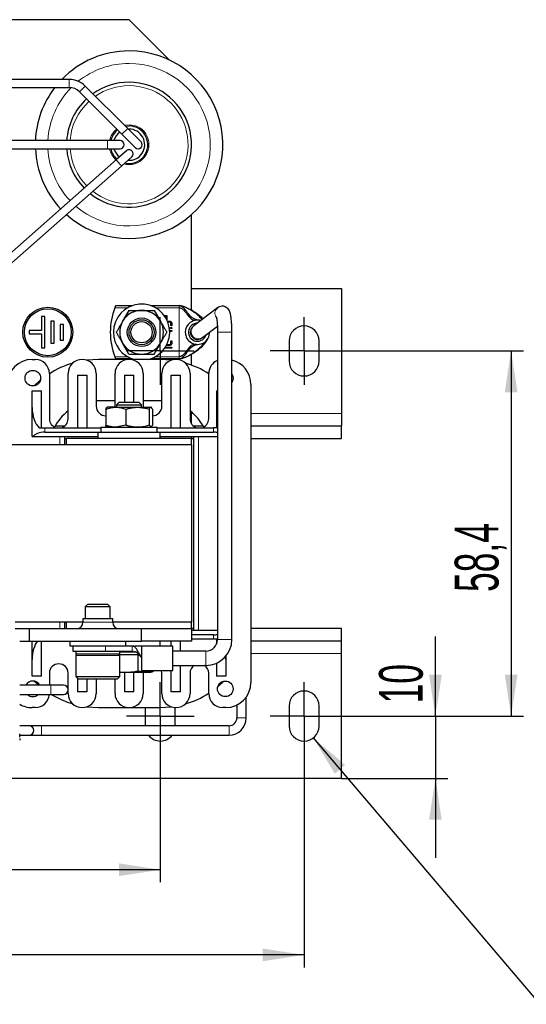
# Model space of a CAD drawing. Header units: millimetres. Extents: x 5 to 418, y 2 to 292.
# Tile 7 of 43: x 117 to 158, y 74 to 153. Entities that reach past the tile are written whole.
import ezdxf

# ---------------------------------------------------------------- set-up
doc = ezdxf.new("R2010")
doc.units = ezdxf.units.MM
doc.layers.add('SLD-0', color=7, linetype='Continuous')
doc.styles.add('SLDTEXTSTYLE0', font='TXT', dxfattribs={"width": 0.605})
doc.dimstyles.new('SLDDIMSTYLE0', dxfattribs={"dimtxt": 3.5, "dimasz": 3.302, "dimexe": 0, "dimexo": 0.0625, "dimgap": 0.875, "dimtad": 1, "dimlfac": 2, "dimrnd": 1e-09, "dimzin": 12, "dimdsep": 46, "dimtxsty": 'SLDTEXTSTYLE0', "dimsah": 1, "dimcen": 0.09, "dimadec": 0, "dimazin": 3, "dimtfac": 1, "dimtofl": 0, "dimtmove": 0, "dimatfit": 3, "dimfxl": 1, "dimfrac": 2, "dimtolj": 1, "dimtzin": 12, "dimarcsym": 0})
doc.dimstyles.new('SLDDIMSTYLE1', dxfattribs={"dimtxt": 0.18, "dimasz": 3.302, "dimexe": 0, "dimexo": 0.0625, "dimgap": 0, "dimtad": 0, "dimtih": 1, "dimtoh": 1, "dimdec": 0, "dimrnd": 1e-09, "dimzin": 0, "dimdsep": 46, "dimtxsty": 'Standard', "dimsah": 1, "dimcen": 0.09, "dimadec": 0, "dimazin": 0, "dimtfac": 3.302, "dimtdec": 0, "dimtofl": 0, "dimtmove": 0, "dimatfit": 3, "dimfxl": 1, "dimfrac": 2, "dimtolj": 1, "dimtzin": 0, "dimarcsym": 0})
doc.dimstyles.new('SLDDIMSTYLE2', dxfattribs={"dimtxt": 3.5, "dimasz": 3.302, "dimexe": 0, "dimexo": 0.0625, "dimgap": 0.875, "dimtad": 1, "dimlfac": 2, "dimrnd": 1e-09, "dimzin": 12, "dimdsep": 46, "dimtxsty": 'SLDTEXTSTYLE0', "dimsah": 1, "dimcen": 0.09, "dimadec": 0, "dimazin": 3, "dimtfac": 1, "dimtmove": 0, "dimatfit": 0, "dimfxl": 1, "dimfrac": 2, "dimtolj": 1, "dimtzin": 12, "dimarcsym": 0})

# ---------------------------------------------------------------- blocks, each defined once
blk = doc.blocks.new('_D_4')
at = {"layer": 'SLD-0'}
for p, q in [((83.622, 94.582), (83.622, 83.985)), ((128.622, 94.582), (128.622, 83.985)), ((128.622, 84.985), (83.622, 84.985))]:
    blk.add_line(p, q, dxfattribs=at)
for points in [[(83.622, 84.985), (86.924, 84.477), (86.924, 85.493)], [(128.622, 84.985), (125.32, 85.493), (125.32, 84.477)]]:
    blk.add_solid(points, dxfattribs=at)
at = {"layer": 'SLD-0', "insert": (103.449, 89.497), "char_height": 3.5, "attachment_point": 1, "style": 'SLDTEXTSTYLE0'}
blk.add_mtext('90', dxfattribs=at)
blk = doc.blocks.new('_D_5')
at = {"layer": 'SLD-0', "color": 7}
for p, q in [((142.822, 126.482), (157.687, 126.482)), ((156.687, 126.482), (156.687, 97.282)), ((142.822, 97.282), (157.687, 97.282))]:
    blk.add_line(p, q, dxfattribs=at)
for points in [[(156.687, 126.482), (156.179, 123.18), (157.195, 123.18)], [(156.687, 97.282), (157.195, 100.584), (156.179, 100.584)]]:
    blk.add_solid(points, dxfattribs=at)
at = {"layer": 'SLD-0', "color": 7, "insert": (152.175, 107.203), "char_height": 3.5, "attachment_point": 1, "rotation": 90, "style": 'SLDTEXTSTYLE0'}
blk.add_mtext('58,4', dxfattribs=at)
blk = doc.blocks.new('_D_6')
at = {"layer": 'SLD-0', "color": 7}
for p, q in [((150.629, 97.282), (150.629, 103.638)), ((142.822, 97.282), (151.629, 97.282)), ((150.629, 97.282), (150.629, 92.282)), ((143.122, 92.282), (151.629, 92.282)), ((150.629, 92.282), (150.629, 85.932))]:
    blk.add_line(p, q, dxfattribs=at)
for points in [[(150.629, 97.282), (151.137, 100.584), (150.121, 100.584)], [(150.629, 92.282), (150.121, 88.98), (151.137, 88.98)]]:
    blk.add_solid(points, dxfattribs=at)
at = {"layer": 'SLD-0', "color": 7, "insert": (146.117, 98.291), "char_height": 3.5, "attachment_point": 1, "rotation": 90, "style": 'SLDTEXTSTYLE0'}
blk.add_mtext('10', dxfattribs=at)
blk = doc.blocks.new('_D_7')
at = {"layer": 'SLD-0', "color": 7}
for p, q in [((72.122, 96.482), (72.122, 77.176)), ((140.122, 94.582), (140.122, 77.176)), ((140.122, 78.176), (72.122, 78.176))]:
    blk.add_line(p, q, dxfattribs=at)
for points in [[(72.122, 78.176), (75.424, 77.668), (75.424, 78.684)], [(140.122, 78.176), (136.82, 78.684), (136.82, 77.668)]]:
    blk.add_solid(points, dxfattribs=at)
at = {"layer": 'SLD-0', "color": 7, "insert": (102.112, 82.688), "char_height": 3.5, "attachment_point": 1, "style": 'SLDTEXTSTYLE0'}
blk.add_mtext('136', dxfattribs=at)
blk = doc.blocks.new('SW_CENTERMARKSYMBOL_0')
at = {"layer": 'SLD-0', "color": 0}
for p, q in [((0, 1.5), (0, 2.7)), ((0, 0), (0, 1.5)), ((-1.5, 0), (-2.7, 0)), ((0, 0), (-1.5, 0)), ((0, 0), (0, -1.5)), ((0, 0), (1.5, 0)), ((1.5, 0), (2.7, 0)), ((0, -1.5), (0, -2.7))]:
    blk.add_line(p, q, dxfattribs=at)
blk = doc.blocks.new('SW_CENTERMARKSYMBOL_2')
at = {"layer": 'SLD-0', "color": 0}
for p, q in [((0, 1.5), (0, 2.7)), ((0, 0), (0, 1.5)), ((-1.5, 0), (-2.7, 0)), ((0, 0), (-1.5, 0)), ((0, 0), (0, -1.5)), ((0, 0), (1.5, 0)), ((1.5, 0), (2.7, 0)), ((0, -1.5), (0, -2.7))]:
    blk.add_line(p, q, dxfattribs=at)
blk = doc.blocks.new('SW_CENTERMARKSYMBOL_3')
at = {"layer": 'SLD-0', "color": 0}
for p, q in [((0, 1.5), (0, 2.7)), ((0, 0), (0, 1.5)), ((-1.5, 0), (-2.7, 0)), ((0, 0), (-1.5, 0)), ((0, 0), (0, -1.5)), ((0, 0), (1.5, 0)), ((1.5, 0), (2.7, 0)), ((0, -1.5), (0, -2.7))]:
    blk.add_line(p, q, dxfattribs=at)
blk = doc.blocks.new('SW_CENTERMARKSYMBOL_7')
at = {"layer": 'SLD-0', "color": 0}
for p, q in [((0, 1.5), (0, 2.7)), ((0, 0), (0, 1.5)), ((-1.5, 0), (-2.7, 0)), ((0, 0), (-1.5, 0)), ((0, 0), (0, -1.5)), ((0, 0), (1.5, 0)), ((1.5, 0), (2.7, 0)), ((0, -1.5), (0, -2.7))]:
    blk.add_line(p, q, dxfattribs=at)
blk = doc.blocks.new('SW_CENTERMARKSYMBOL_8')
at = {"layer": 'SLD-0', "color": 0}
for p, q in [((0, 1.5), (0, 2.7)), ((0, 0), (0, 1.5)), ((-1.5, 0), (-2.7, 0)), ((0, 0), (-1.5, 0)), ((0, 0), (0, -1.5)), ((0, 0), (1.5, 0)), ((1.5, 0), (2.7, 0)), ((0, -1.5), (0, -2.7))]:
    blk.add_line(p, q, dxfattribs=at)
blk = doc.blocks.new('SW_CENTERMARKSYMBOL_10')
at = {"layer": 'SLD-0', "color": 0}
for p, q in [((0, 1.5), (0, 2.7)), ((0, 0), (0, 1.5)), ((-1.5, 0), (-2.7, 0)), ((0, 0), (-1.5, 0)), ((0, 0), (0, -1.5)), ((0, 0), (1.5, 0)), ((1.5, 0), (2.7, 0)), ((0, -1.5), (0, -2.7))]:
    blk.add_line(p, q, dxfattribs=at)

msp = doc.modelspace()

# ---------------------------------------------------------------- linework, layer by layer
at = {"color": 7, "linetype": 'Continuous', "lineweight": 25}
for p, q in [((126.1224, 152.9815), (86.1224, 152.9815)), ((129.3546, 149.7493), (126.1224, 152.9815)), ((121.326, 148.2065), (90.9187, 148.2065)), ((90.9187, 147.5565), (121.326, 147.5565)), ((126.0165, 144.272), (122.6165, 147.672)), ((122.1569, 147.2124), (125.5569, 143.8124)), ((125.8348, 144.4537), (126.1224, 144.4815)), ((127.0772, 143.2113), (126.0165, 144.272)), ((126.0586, 144.2299), (126.1224, 144.2315)), ((125.5569, 143.8124), (126.6176, 142.7517)), ((124.3974, 143.3065), (107.8474, 143.3065)), ((107.8474, 142.6565), (124.3974, 142.6565)), ((125.3974, 143.3065), (124.3974, 143.3065)), ((124.3974, 142.6565), (125.3974, 142.6565)), ((125.1043, 141.7903), (115.0199, 132.8757)), ((125.9071, 142.5), (125.1043, 141.7903)), ((125.5348, 141.3033), (126.3376, 142.013)), ((115.4505, 132.3888), (125.5348, 141.3033)), ((131.1224, 129.7176), (131.1224, 137.3914)), ((131.1224, 131.4815), (143.1224, 131.4815)), ((143.1224, 131.4815), (143.1224, 121.4815)), ((125.0495, 130.1065), (126.3829, 130.1065)), ((127.8619, 130.1065), (130.1224, 130.1065)), ((119.3724, 129.2315), (119.1224, 129.2315)), ((119.1224, 129.2315), (119.1224, 128.1065)), ((119.3724, 126.7315), (119.3724, 129.2315)), ((126.112, 129.7315), (125.6068, 128.8565)), ((128.1327, 129.7315), (128.6379, 128.8565)), ((128.9316, 129.3191), (129.1467, 129.3191)), ((128.9697, 129.266), (129.0941, 129.266)), ((129.0941, 129.266), (129.0941, 129.0654)), ((129.1467, 129.3191), (129.1467, 128.9636)), ((133.2094, 129.9383), (131.3114, 128.4867)), ((120.1224, 128.8565), (119.8724, 128.8565)), ((119.8724, 128.8565), (119.8724, 127.1065)), ((120.1224, 127.1065), (120.1224, 128.8565)), ((120.8724, 128.6065), (120.6224, 128.6065)), ((120.6224, 128.6065), (120.6224, 127.3565)), ((120.8724, 127.3565), (120.8724, 128.6065)), ((129.2801, 128.8746), (129.3546, 128.8746)), ((129.3546, 128.7995), (129.2801, 128.7995)), ((129.4673, 128.5379), (129.4673, 128.6875)), ((129.5424, 128.6875), (129.5424, 128.5379)), ((131.3114, 128.4867), (131.2481, 128.4383)), ((132.01, 127.5732), (133.1849, 128.4718)), ((119.1224, 128.1065), (118.1224, 128.1065)), ((118.1224, 128.1065), (118.1224, 127.8565)), ((118.1224, 127.8565), (119.1224, 127.8565)), ((119.1224, 127.8565), (119.1224, 126.7315)), ((129.3678, 128.1253), (129.5048, 128.1253)), ((129.5048, 128.0502), (129.3713, 128.0502)), ((129.4673, 128.3507), (129.5048, 128.3507)), ((129.5048, 128.2756), (129.4673, 128.2756)), ((133.1974, 127.9888), (133.1974, 103.4065)), ((134.3474, 103.4065), (134.3474, 127.9888)), ((119.8724, 127.1065), (120.1224, 127.1065)), ((120.6224, 127.3565), (120.8724, 127.3565)), ((126.112, 126.2315), (125.6068, 127.1065)), ((128.1327, 126.2315), (128.6379, 127.1065)), ((129.3546, 126.9259), (129.1093, 126.9259)), ((129.1475, 127.001), (129.3546, 127.001)), ((129.4673, 127.1137), (129.4673, 127.2633)), ((129.5424, 127.2633), (129.5424, 127.1137)), ((131.9467, 127.5248), (132.01, 127.5732)), ((138.9224, 127.2815), (138.9224, 125.6815)), ((141.3224, 125.6815), (141.3224, 127.2815)), ((119.1224, 126.7315), (119.3724, 126.7315)), ((129.5048, 126.7011), (128.9725, 126.7011)), ((129.0223, 126.7763), (129.5048, 126.7763)), ((131.1224, 125.3467), (131.1224, 126.2377)), ((118.3724, 125.8065), (118.6224, 125.8065)), ((123.6724, 125.8065), (122.7358, 125.7462)), ((128.5724, 125.8065), (123.6724, 125.8065)), ((126.3829, 125.8565), (125.0495, 125.8565)), ((130.1224, 125.8565), (127.8619, 125.8565)), ((129.5089, 125.7462), (128.5724, 125.8065)), ((119.7474, 124.6815), (119.7474, 121.0565)), ((121.2474, 121.0565), (121.2474, 124.6815)), ((121.9974, 124.5565), (122.7474, 124.5565)), ((121.9974, 124.5565), (121.9974, 120.3315)), ((122.7474, 124.5565), (122.7474, 120.3315)), ((123.4974, 124.6815), (123.4974, 122.0565)), ((124.9974, 122.0565), (124.9974, 124.6815)), ((125.7474, 124.5565), (126.4974, 124.5565)), ((125.7474, 124.5565), (125.7474, 122.3815)), ((126.4974, 122.3815), (126.4974, 124.5565)), ((127.2474, 124.6815), (127.2474, 122.0565)), ((128.7474, 122.0565), (128.7474, 124.6815)), ((129.4974, 120.3315), (129.4974, 124.5565)), ((129.4974, 124.5565), (130.2474, 124.5565)), ((130.2474, 120.3315), (130.2474, 124.5565)), ((130.9974, 124.6815), (130.9974, 121.0565)), ((132.4974, 121.0565), (132.4974, 124.6815)), ((119.0233, 124.1347), (118.5337, 123.6915)), ((135.8724, 123.8065), (135.8724, 99.9565)), ((118.3724, 121.9543), (118.3724, 123.3065)), ((118.3724, 123.3065), (119.1224, 123.3065)), ((119.1224, 120.3315), (119.1224, 123.3065)), ((133.1224, 123.3065), (133.1224, 120.3315)), ((133.1224, 123.3065), (133.1974, 123.3065)), ((123.6724, 122.5065), (123.4974, 122.5027)), ((124.9974, 122.5065), (123.6724, 122.5065)), ((125.3371, 122.3815), (125.1224, 122.1668)), ((125.1224, 122.1668), (125.1224, 121.9815)), ((125.1224, 122.1668), (127.1077, 122.1668)), ((125.3371, 122.3815), (126.8961, 122.3815)), ((126.8961, 122.3815), (126.9076, 122.3815)), ((127.1224, 122.1668), (126.9076, 122.3815)), ((127.1077, 122.1668), (127.1224, 122.1668)), ((127.1224, 121.9815), (127.1224, 122.1668)), ((128.5724, 122.5065), (127.2474, 122.5065)), ((128.7474, 122.5027), (128.5724, 122.5065)), ((118.3724, 119.6315), (118.3724, 121.9543)), ((124.2602, 121.8252), (124.2602, 120.5378)), ((125.0655, 121.9815), (124.3724, 121.9815)), ((124.9936, 121.9815), (124.9974, 122.0565)), ((125.0655, 121.9815), (126.8019, 121.9815)), ((125.8708, 121.8252), (125.8708, 120.5378)), ((126.8019, 121.9815), (127.8588, 121.9815)), ((127.2474, 122.0565), (127.2511, 121.9815)), ((127.733, 121.8252), (127.733, 120.5378)), ((127.9845, 121.8252), (127.9845, 120.5378)), ((131.1224, 120.6419), (131.1224, 121.5883)), ((143.1224, 121.4815), (143.1224, 120.4815)), ((125.8708, 120.5378), (125.0655, 120.3815)), ((127.733, 120.5378), (127.8588, 120.3815)), ((118.9365, 120.3315), (119.3724, 120.3315)), ((119.3724, 120.3315), (123.8724, 120.3315)), ((119.3724, 119.9815), (123.6224, 119.9815)), ((120.1939, 120.4815), (120.9789, 120.4815)), ((123.6224, 119.9815), (123.6224, 119.4815)), ((123.6224, 119.9815), (128.3004, 119.9815)), ((123.8724, 120.3815), (123.8724, 119.9815)), ((123.8724, 120.3815), (128.3724, 120.3815)), ((128.3004, 119.9815), (128.6224, 119.9815)), ((128.3724, 119.9815), (128.3724, 120.3815)), ((128.3724, 120.3315), (132.8724, 120.3315)), ((128.6224, 119.4815), (128.6224, 119.9815)), ((128.6224, 119.9815), (132.8724, 119.9815)), ((131.2658, 120.4815), (132.0508, 120.4815)), ((133.1974, 120.3315), (132.8724, 120.3315)), ((135.8724, 120.4815), (143.1224, 120.4815)), ((143.1224, 119.4815), (143.1224, 120.4815)), ((121.1224, 118.9815), (115.2224, 118.9815)), ((118.3724, 119.6315), (118.4356, 119.6315)), ((118.4356, 119.6315), (123.6224, 119.6315)), ((120.9724, 118.9815), (120.9724, 119.6315)), ((120.9724, 119.4815), (121.1224, 119.4815)), ((121.1224, 118.9815), (121.1224, 119.4815)), ((131.1224, 119.4815), (121.1224, 119.4815)), ((131.1224, 118.9815), (121.1224, 118.9815)), ((128.6224, 119.6315), (133.1974, 119.6315)), ((131.1224, 119.6315), (131.1224, 119.4815)), ((131.1224, 119.4815), (131.2724, 119.4815)), ((131.1224, 118.9815), (131.1224, 119.4815)), ((131.1224, 118.9815), (131.1224, 104.7815)), ((131.2724, 119.6315), (131.2724, 104.1315)), ((135.8724, 119.4815), (143.1224, 119.4815)), ((122.8371, 106.2315), (122.6224, 106.0168)), ((122.6224, 106.0168), (122.6224, 105.0565)), ((124.6224, 106.0168), (122.6224, 106.0168)), ((122.8371, 106.2315), (124.4076, 106.2315)), ((124.6224, 106.0168), (124.4076, 106.2315)), ((124.6224, 105.0565), (124.6224, 106.0168)), ((121.1224, 104.7815), (116.9974, 104.7815)), ((120.9724, 104.2815), (120.9724, 104.7815)), ((121.1224, 104.2815), (121.1224, 104.7815)), ((122.4274, 104.7815), (121.1224, 104.7815)), ((122.4274, 105.0565), (122.4274, 104.7815)), ((124.8174, 105.0565), (122.4274, 105.0565)), ((124.8174, 104.7815), (124.8174, 105.0565)), ((131.1224, 104.7815), (124.8174, 104.7815)), ((131.1224, 104.2815), (131.1224, 104.7815)), ((116.9974, 104.2815), (118.1224, 104.2815)), ((118.1224, 104.2815), (127.1224, 104.2815)), ((118.1224, 104.2815), (118.1224, 103.2815)), ((127.1224, 103.2815), (127.1224, 104.2815)), ((127.1224, 104.2815), (131.1224, 104.2815)), ((131.1224, 104.2815), (131.1224, 103.2815)), ((131.2724, 104.2815), (131.1224, 104.2815)), ((133.1974, 104.1315), (131.1224, 104.1315)), ((143.1224, 104.2815), (135.8724, 104.2815)), ((143.1224, 103.2815), (143.1224, 104.2815)), ((117.3724, 103.2815), (118.1224, 103.2815)), ((118.1224, 103.2815), (127.1224, 103.2815)), ((118.3724, 101.8088), (118.3724, 103.2815)), ((119.1224, 100.4565), (119.1224, 103.2815)), ((121.3724, 103.2815), (121.3724, 102.8815)), ((125.8724, 102.8815), (125.8724, 103.2815)), ((131.1224, 103.2815), (127.1224, 103.2815)), ((128.6224, 102.8815), (128.6224, 103.2815)), ((129.4974, 102.8815), (129.4974, 103.2815)), ((130.2474, 102.4815), (130.2474, 103.2815)), ((132.8724, 103.7815), (131.1224, 103.7815)), ((132.8724, 103.4315), (131.1224, 103.4315)), ((133.1974, 103.4315), (132.8724, 103.4315)), ((133.1224, 103.4315), (133.1224, 103.0417)), ((143.1224, 103.2815), (135.8724, 103.2815)), ((143.1224, 102.2815), (143.1224, 103.2815)), ((123.6224, 102.8815), (121.3724, 102.8815)), ((121.6224, 102.8815), (121.6224, 102.4815)), ((121.6224, 102.4815), (124.2498, 102.4815)), ((121.8724, 102.4815), (121.8724, 102.2315)), ((125.2285, 102.8815), (123.6224, 102.8815)), ((124.2498, 102.4815), (126.373, 102.4815)), ((126.373, 102.8815), (125.2285, 102.8815)), ((125.3724, 102.2315), (125.3724, 102.4815)), ((126.373, 102.4815), (126.4856, 102.4575)), ((127.1124, 102.8815), (126.6224, 102.8815)), ((129.6224, 102.8815), (127.1097, 102.8815)), ((129.6224, 100.9322), (129.6224, 102.8815)), ((132.2724, 102.4815), (129.6224, 102.4815)), ((118.3724, 100.4565), (118.3724, 101.8088)), ((123.7574, 102.2315), (121.8724, 102.2315)), ((121.8724, 102.1315), (121.8724, 100.4315)), ((125.3724, 102.2315), (123.7574, 102.2315)), ((126.8197, 102.1815), (125.359, 102.1815)), ((126.1224, 102.3815), (125.3724, 102.3815)), ((125.3724, 100.4315), (125.3724, 102.1315)), ((126.6911, 102.3815), (126.1224, 102.3815)), ((126.8197, 102.1815), (126.8197, 100.8801)), ((126.8197, 102.1815), (126.9117, 102.1815)), ((127.1097, 101.9599), (127.0864, 101.9928)), ((127.1224, 101.9481), (127.1224, 100.9322)), ((133.8724, 102.0853), (133.8724, 101.8088)), ((133.8724, 101.8088), (133.8724, 100.4565)), ((143.1224, 92.2815), (143.1224, 102.2815)), ((125.3724, 100.825), (125.8241, 100.7815)), ((127.4666, 100.7815), (126.8197, 100.8801)), ((127.1224, 100.9322), (129.6224, 100.9322)), ((127.8724, 100.7815), (127.9873, 100.8234)), ((128.1135, 100.9322), (128.1135, 100.8801)), ((128.7474, 100.7065), (128.7126, 100.9322)), ((129.4974, 99.2065), (129.4974, 100.9322)), ((129.6224, 101.3315), (132.2724, 101.3315)), ((130.2474, 99.2065), (130.2474, 101.3315)), ((133.1224, 101.5136), (133.1224, 100.4565)), ((119.1224, 100.4565), (118.3724, 100.4565)), ((118.5337, 100.0715), (118.8724, 99.7565)), ((119.7474, 100.7065), (119.7474, 99.7565)), ((121.2474, 99.0815), (121.2474, 100.7065)), ((121.8724, 100.4315), (122.0724, 100.2315)), ((121.8724, 100.4315), (125.3724, 100.4315)), ((121.9974, 100.3065), (121.9974, 99.2065)), ((125.1724, 100.2315), (122.0724, 100.2315)), ((122.7474, 100.2315), (122.7474, 99.2065)), ((123.4974, 100.2315), (123.4974, 99.0815)), ((124.9974, 99.0815), (124.9974, 100.2315)), ((125.1724, 100.2315), (125.3724, 100.4315)), ((125.3724, 100.7815), (125.8241, 100.7815)), ((125.7474, 100.7815), (125.7474, 99.2065)), ((125.8241, 100.7815), (127.4666, 100.7815)), ((126.4974, 99.2065), (126.4974, 100.7815)), ((127.2511, 100.7815), (127.2474, 100.7065)), ((127.2474, 100.7065), (127.2474, 99.0815)), ((127.4666, 100.7815), (127.8724, 100.7815)), ((128.7474, 99.0815), (128.7474, 100.7065)), ((130.9974, 100.7065), (130.9974, 99.0815)), ((132.4974, 99.0815), (132.4974, 100.7065)), ((133.8724, 100.4565), (133.1224, 100.4565)), ((133.2215, 99.6284), (133.711, 100.0715)), ((119.8724, 99.7565), (117.3724, 99.7565)), ((120.8724, 99.7565), (119.8724, 99.7565)), ((117.3724, 99.0065), (119.8724, 99.0065)), ((119.8724, 99.0065), (120.8724, 99.0065)), ((122.7474, 99.2065), (121.9974, 99.2065)), ((126.4974, 99.2065), (125.7474, 99.2065)), ((130.2474, 99.2065), (129.4974, 99.2065)), ((135.4974, 97.1315), (135.4974, 98.7906)), ((118.6224, 97.9565), (118.3724, 97.9565)), ((122.7358, 98.0169), (123.6724, 97.9565)), ((123.6724, 97.9565), (128.5724, 97.9565)), ((127.4224, 97.9565), (127.4224, 96.5065)), ((128.5724, 97.9565), (129.5089, 98.0169)), ((129.8224, 96.5065), (129.8224, 97.9576)), ((133.8724, 97.9565), (133.6224, 97.9565)), ((134.7474, 98.1581), (134.7474, 97.1315)), ((138.9224, 98.0815), (138.9224, 96.4815)), ((141.3224, 96.4815), (141.3224, 98.0815)), ((118.1224, 96.5065), (117.3724, 96.5065)), ((119.1224, 96.5065), (118.1224, 96.5065)), ((134.1224, 96.5065), (119.1224, 96.5065)), ((117.3771, 95.7565), (118.1224, 95.7565)), ((118.1224, 95.7565), (119.1224, 95.7565)), ((119.1224, 95.7565), (134.1224, 95.7565)), ((143.1224, 92.2815), (69.1224, 92.2815))]:
    msp.add_line(p, q, dxfattribs=at)
at = {"color": 7, "linetype": 'Continuous', "lineweight": 18}
for p, q in [((121.326, 147.5565), (121.326, 148.2065)), ((122.1569, 147.2124), (122.6165, 147.672)), ((125.5569, 143.8124), (126.0165, 144.272)), ((125.7572, 144.5313), (126.1224, 144.5738)), ((124.3974, 143.3065), (124.3974, 142.9815)), ((124.3974, 142.9815), (124.3974, 142.6565)), ((126.0145, 129.9399), (124.9828, 129.9399)), ((130.1224, 129.9399), (128.2303, 129.9399)), ((130.1224, 126.0232), (130.1224, 129.9399)), ((133.8506, 127.9888), (133.1974, 127.9888)), ((134.3474, 127.9888), (133.8506, 127.9888)), ((124.9828, 126.0232), (126.0145, 126.0232)), ((128.2303, 126.0232), (130.1224, 126.0232)), ((124.9974, 122.4815), (123.4974, 122.4815)), ((128.7474, 122.4815), (127.2474, 122.4815)), ((131.1224, 121.4815), (131.2462, 121.4815)), ((135.8724, 121.4815), (143.1224, 121.4815)), ((119.3724, 119.9815), (119.3724, 120.3315)), ((132.8724, 119.9815), (132.8724, 120.3315)), ((120.5724, 119.6315), (120.5724, 118.9815)), ((131.6724, 104.1315), (131.6724, 119.6315)), ((120.5724, 104.7815), (120.5724, 104.2815)), ((124.8174, 104.7815), (122.4274, 104.7815)), ((132.8724, 103.7815), (132.8724, 103.4315)), ((133.8506, 103.4065), (133.1974, 103.4065)), ((134.3474, 103.4065), (133.8506, 103.4065)), ((124.2498, 102.4815), (124.2498, 102.8815)), ((126.373, 102.8815), (126.373, 102.4815)), ((132.2724, 101.8283), (132.2724, 102.4815)), ((125.3724, 102.1315), (121.8724, 102.1315)), ((127.0864, 101.9928), (127.0898, 102.032)), ((127.1124, 102.0084), (127.1124, 101.997)), ((132.2724, 101.3315), (132.2724, 101.8283)), ((143.1224, 102.2815), (135.8724, 102.2815)), ((119.8724, 99.0065), (119.8724, 99.7565)), ((135.4974, 97.1315), (134.7474, 97.1315)), ((119.1224, 95.7565), (119.1224, 96.5065)), ((134.1224, 95.7565), (134.1224, 96.5065))]:
    msp.add_line(p, q, dxfattribs=at)
at = {"color": 7, "linetype": 'Continuous', "lineweight": 25, "flags": 128}
for points in [[(134.3474, 124.6456), (134.3998, 124.5457), (134.4474, 124.3065)], [(134.4474, 124.3065), (134.3998, 124.0674), (134.3474, 123.9674)]]:
    msp.add_lwpolyline(points, dxfattribs=at)
at = {"color": 7, "linetype": 'Continuous', "lineweight": 25}
for centre, radius in [((119.6224, 127.9815), 2), ((119.6224, 127.9815), 1.875), ((127.1224, 127.9815), 1.1387), ((127.1224, 127.9815), 1), ((127.1224, 127.9815), 0.85), ((118.4224, 124.3065), 0.625), ((133.8224, 99.4565), 0.625)]:
    msp.add_circle(centre, radius, dxfattribs=at)
for centre, radius, start, end in [((126.1224, 142.9815), 7.5, 90, 135.839822), ((126.1224, 142.9815), 7.5, 228.12413, 90), ((121.326, 146.3815), 1.825, 45, 90), ((126.1224, 142.9815), 7.5, 142.410497, 177.516405), ((121.326, 146.3815), 1.175, 45, 90), ((126.1224, 142.9815), 5, 231.476143, 90), ((126.1224, 142.9815), 5, 90, 125.355733), ((126.1224, 142.9815), 5, 132.849157, 176.273147), ((126.1224, 142.9815), 1.5, 127.813376, 167.486675), ((126.1224, 142.9815), 1.5, 256.842371, 90), ((126.1224, 142.9815), 1.25, 265.468143, 90), ((126.1224, 142.9815), 1.25, 126.366007, 164.929938), ((126.1224, 142.9815), 7.5, 182.483595, 223.143828), ((126.1224, 142.9815), 5, 183.726853, 223.977803), ((126.1224, 142.9815), 1.5, 192.513325, 229.84059), ((126.1224, 142.9815), 1.25, 195.070062, 231.529243), ((125.3974, 142.9815), 0.325, 0, 90), ((125.3974, 142.9815), 0.325, 270, 0), ((126.1224, 142.2565), 0.325, 39.62764, 131.476762), ((126.8474, 142.9815), 0.325, 225, 45), ((126.1224, 142.2565), 0.325, 311.476762, 39.62764), ((127.1224, 127.9815), 2.25, 284.835112, 180), ((130.1224, 127.9815), 5.5, 159.14154, 200.85846), ((127.1224, 127.9815), 1.75, 90, 150), ((127.1224, 127.9815), 1.75, 30, 90), ((127.1224, 127.9815), 1.75, 150, 210), ((127.1224, 127.9815), 1.75, 330, 30), ((131.5974, 127.9815), 0.975, 73.547287, 180), ((131.5974, 127.9815), 0.725, 89.884959, 344.931986), ((131.5974, 127.9815), 0.575, 127.408473, 307.408473), ((140.1224, 127.2815), 1.2, 0, 180), ((127.1224, 127.9815), 2.25, 180, 255.164888), ((131.5974, 127.9815), 0.975, 180, 1.269658), ((127.1224, 127.9815), 1.75, 210, 270), ((127.1224, 127.9815), 1.75, 270, 330), ((118.3724, 123.8065), 2, 90, 180), ((118.6224, 124.6815), 1.125, 0, 90), ((123.6724, 118.5065), 7.3, 106.406259, 122.52525), ((122.3724, 124.6815), 1.125, 0, 180), ((126.1224, 124.6815), 1.125, 0, 180), ((129.8724, 124.6815), 1.125, 360, 180), ((128.5724, 118.5065), 7.3, 57.47475, 73.593741), ((133.6224, 124.6815), 1.125, 112.196101, 180), ((133.8724, 123.8065), 2, 0, 76.260965), ((140.1224, 125.6815), 1.2, 180, 0), ((123.6724, 118.5065), 4, 127.318845, 151.843234), ((124.2474, 122.0565), 0.75, 180, 270.981554), ((127.9974, 122.0565), 0.75, 269.018446, 360), ((128.5724, 118.5065), 4, 28.156766, 52.681155), ((120.4974, 121.0565), 0.75, 180, 255.164888), ((120.4974, 121.0565), 0.75, 284.835112, 0), ((131.7474, 121.0565), 0.75, 180, 255.164888), ((131.7474, 121.0565), 0.75, 284.835112, 360), ((121.9274, 104.7815), 0.5, 270, 0), ((125.3174, 104.7815), 0.5, 180, 270), ((132.2724, 103.4065), 0.925, 270, 0), ((132.2724, 103.4065), 2.075, 270, 0), ((121.9724, 102.1315), 0.1, 90, 180), ((125.2724, 102.1315), 0.1, 0, 90), ((120.4974, 100.7065), 0.75, 0, 180), ((131.7474, 100.7065), 0.75, 123.55731, 180), ((131.7474, 100.7065), 0.75, 360, 56.44269), ((118.4224, 99.4565), 0.625, 28.685402, 151.314598), ((120.8724, 99.3815), 0.375, 270, 90), ((133.8724, 99.9565), 2, 270, 0), ((140.1224, 98.0815), 1.2, 0, 180), ((118.4224, 99.4565), 0.625, 226.05448, 313.94552), ((118.6224, 99.0815), 1.125, 270, 356.177446), ((123.6724, 105.2565), 7.3, 238.88861, 253.593741), ((122.3724, 99.0815), 1.125, 180, 0), ((126.1224, 99.0815), 1.125, 180, 0), ((129.8724, 99.0815), 1.125, 180, 360), ((128.5724, 105.2565), 7.3, 286.406259, 302.52525), ((133.6224, 99.0815), 1.125, 180, 270), ((118.3724, 99.9565), 2, 240, 270), ((134.1224, 97.1315), 0.625, 270, 0), ((134.1224, 97.1315), 1.375, 270, 0), ((118.1224, 96.1315), 0.375, 270, 90), ((140.1224, 96.4815), 1.2, 180, 0), ((128.6224, 96.4815), 1.2, 217.1689, 322.8311)]:
    msp.add_arc(centre, radius, start, end, dxfattribs=at)
at = {"color": 7, "linetype": 'Continuous', "lineweight": 18}
for centre, radius, start, end in [((126.1224, 142.9815), 6.5, 229.152546, 90), ((126.1224, 142.9815), 6.5, 90, 128.710377), ((126.1224, 142.9815), 6.5, 135.411801, 177.134016), ((126.1224, 142.9815), 4.7232, 232.068662, 90), ((126.1224, 142.9815), 4.7232, 90, 124.784704), ((126.1224, 142.9815), 4.7232, 132.723056, 176.054423), ((126.1224, 142.9815), 1.5923, 128.231788, 168.222438), ((126.1224, 142.9815), 1.5923, 254.518906, 90), ((126.1224, 142.9815), 6.5, 182.865984, 223.40039), ((126.1224, 142.9815), 4.7232, 183.945577, 224.124461), ((126.1224, 142.9815), 1.5923, 191.777562, 229.352806), ((126.0294, 142.2886), 1.0508, 208.307544, 226.723391), ((126.1706, 142.1807), 1.0835, 217.333049, 234.069543), ((133.5589, 129.4872), 0.5707, 127.561344, 212.439288), ((131.6649, 128.0332), 0.575, 127.944733, 306.872212)]:
    msp.add_arc(centre, radius, start, end, dxfattribs=at)
at = {"color": 7, "linetype": 'Continuous', "lineweight": 25}
for centre, major_axis, ratio, start_param, end_param in [((119.3724, 121.9543), (0, 1.803), 0.5546218, 1.5707963, 2.6905658), ((119.3724, 119.4431), (1, 0), 0.5384615, 1.5707963, 2.7840215), ((132.8724, 119.4431), (1, 0), 0.5384615, 1.2397846, 1.5707963), ((119.3724, 101.8088), (0, 1.803), 0.5546218, 0.6149423, 1.5707963), ((132.8724, 104.32), (1, 0), 0.5384615, 4.712389, 5.0434007), ((132.8724, 101.8088), (0, 1.803), 0.5546218, 4.712389, 4.8591138)]:
    msp.add_ellipse(centre, major_axis=major_axis, ratio=ratio, start_param=start_param, end_param=end_param, dxfattribs=at)
for points, knots in [([(125.0495, 130.1065), (125.0488, 130.1049), (125.0474, 130.1016), (125.0368, 130.0761), (125.0212, 130.0379), (125.0023, 129.9906), (124.989, 129.9561), (124.9828, 129.9399)], [0, 0, 0, 0, 0.1951654, 0.3900866, 0.5916711, 0.80804, 1, 1, 1, 1]), ([(131.5974, 128.9565), (131.4481, 128.9995), (131.1486, 129.0859), (130.8328, 129.4964), (130.5776, 129.8421), (130.3519, 130.0368), (130.221, 130.0976), (130.1539, 130.1037), (130.1224, 130.1065)], [0, 0, 0, 0, 0.2991717, 0.6003968, 0.8491268, 0.9362632, 0.9700471, 1, 1, 1, 1]), ([(131.978, 128.9965), (131.9084, 129.0752), (131.6449, 129.3733), (131.226, 129.6564), (130.7776, 129.909), (130.5374, 130.015), (130.3554, 130.0721), (130.2372, 130.1), (130.1578, 130.1045), (130.1224, 130.1065)], [0, 0, 0, 0, 0.1528288, 0.5790852, 0.7368365, 0.8657, 0.919793, 0.964241, 1, 1, 1, 1]), ([(132.0303, 129.0365), (132.0211, 129.0498), (131.8712, 129.2656), (131.3812, 129.5809), (130.8185, 129.915), (130.4846, 130.0275), (130.398, 130.0566)], [0, 0, 0, 0, 0.03099108, 0.50423076, 0.87129091, 1, 1, 1, 1]), ([(134.3474, 127.9888), (134.347, 128.062), (134.3458, 128.2757), (134.3327, 128.6234), (134.3036, 129.0003), (134.2579, 129.3315), (134.2047, 129.5604), (134.1173, 129.7585), (133.9869, 129.919), (133.8034, 130.035), (133.5744, 130.079), (133.3609, 130.0376), (133.2531, 129.9669), (133.2094, 129.9383)], [0, 0, 0, 0, 0.0650851, 0.1900365, 0.3163284, 0.446172, 0.5884692, 0.6716631, 0.7358481, 0.8043306, 0.8754994, 0.9494801, 1, 1, 1, 1]), ([(126.112, 129.7315), (126.1428, 129.7315), (126.2043, 129.7315), (126.2996, 129.7315), (126.3978, 129.7315), (126.4991, 129.7315), (126.6011, 129.7315), (126.704, 129.7315), (126.8077, 129.7315), (126.9122, 129.7315), (127.0171, 129.7315), (127.0873, 129.7315), (127.1224, 129.7315)], [0, 0, 0, 0, 0.0934816, 0.186999, 0.2877387, 0.38854, 0.4895521, 0.5906468, 0.6927064, 0.7948718, 0.8973755, 1, 1, 1, 1]), ([(127.1224, 129.7315), (127.1953, 129.7315), (127.5371, 129.7315), (127.8705, 129.7315), (128.1327, 129.7315)], [0, 0, 0, 0, 0.213336, 1, 1, 1, 1]), ([(130.1224, 129.9399), (130.1537, 129.9372), (130.2195, 129.9316), (130.3092, 129.8922), (130.3933, 129.8377), (130.582, 129.6726), (130.8011, 129.373), (131.0706, 129.0025), (131.2971, 128.9596), (131.4097, 128.9383)], [0, 0, 0, 0, 0.0324222, 0.0681322, 0.1096961, 0.1578891, 0.4074286, 0.7056082, 1, 1, 1, 1]), ([(133.1031, 129.2042), (133.1042, 129.2011), (133.1069, 129.193), (133.1267, 129.1076), (133.1517, 128.9391), (133.1766, 128.6739), (133.194, 128.3453), (133.1963, 128.106), (133.1974, 127.9888)], [0, 0, 0, 0, 0.0816506, 0.2083748, 0.3809121, 0.5799839, 0.7944426, 1, 1, 1, 1]), ([(125.6068, 128.8565), (125.5949, 128.8358), (125.5436, 128.747), (125.4727, 128.6241), (125.3943, 128.4884), (125.3355, 128.3866), (125.2767, 128.2848), (125.2181, 128.1832), (125.1597, 128.082), (125.121, 128.015), (125.1016, 127.9815)], [0, 0, 0, 0, 0.0699963, 0.2999053, 0.4151999, 0.5314595, 0.6478475, 0.7650118, 0.8824667, 1, 1, 1, 1]), ([(128.6379, 128.8565), (128.6499, 128.8358), (128.7012, 128.747), (128.7721, 128.6241), (128.8504, 128.4884), (128.9092, 128.3866), (128.968, 128.2848), (129.0266, 128.1832), (129.0851, 128.082), (129.1237, 128.015), (129.1431, 127.9815)], [0, 0, 0, 0, 0.0699963, 0.2999571, 0.4151999, 0.5314595, 0.6478475, 0.7650118, 0.8824667, 1, 1, 1, 1]), ([(129.1756, 128.8434), (129.1757, 128.8435), (129.1925, 128.859), (129.2301, 128.8712), (129.2663, 128.8737), (129.2801, 128.8746)], [0, 0, 0, 0, 0.0058784, 0.6209639, 1, 1, 1, 1]), ([(129.2801, 128.7995), (129.2674, 128.7985), (129.2423, 128.7967), (129.2214, 128.7827), (129.2111, 128.7759)], [0, 0, 0, 0, 0.50798291, 1, 1, 1, 1]), ([(129.3546, 128.8746), (129.3755, 128.8729), (129.4175, 128.8694), (129.4724, 128.8372), (129.5162, 128.7903), (129.5397, 128.7371), (129.5417, 128.7008), (129.5424, 128.6875)], [0, 0, 0, 0, 0.2126115, 0.4259996, 0.6303965, 0.8634584, 1, 1, 1, 1]), ([(129.4673, 128.6875), (129.4662, 128.7), (129.4642, 128.7251), (129.4449, 128.7579), (129.417, 128.7839), (129.385, 128.7978), (129.3631, 128.799), (129.3546, 128.7995)], [0, 0, 0, 0, 0.2120131, 0.4248474, 0.627666, 0.8551177, 1, 1, 1, 1]), ([(129.5048, 128.5003), (129.4993, 128.5006), (129.4913, 128.5011), (129.4819, 128.5053), (129.4765, 128.5095), (129.4723, 128.515), (129.4681, 128.5243), (129.4676, 128.5323), (129.4673, 128.5379)], [0, 0, 0, 0, 0.2731773, 0.3898787, 0.5, 0.6101213, 0.7268227, 1, 1, 1, 1]), ([(129.5424, 128.5379), (129.5421, 128.5323), (129.5416, 128.5243), (129.5374, 128.515), (129.5332, 128.5095), (129.5278, 128.5053), (129.5184, 128.5011), (129.5104, 128.5006), (129.5048, 128.5003)], [0, 0, 0, 0, 0.2731773, 0.3898787, 0.5, 0.6101213, 0.7268227, 1, 1, 1, 1]), ([(125.6068, 127.1065), (125.5949, 127.1273), (125.5436, 127.2161), (125.4726, 127.3389), (125.3943, 127.4746), (125.3355, 127.5765), (125.2767, 127.6783), (125.2181, 127.7798), (125.1597, 127.881), (125.121, 127.948), (125.1016, 127.9815)], [0, 0, 0, 0, 0.0699963, 0.2999571, 0.4151999, 0.5314595, 0.6478475, 0.7650118, 0.8824667, 1, 1, 1, 1]), ([(128.6379, 127.1065), (128.6499, 127.1273), (128.7011, 127.2161), (128.7721, 127.3389), (128.8504, 127.4746), (128.9092, 127.5765), (128.968, 127.6783), (129.0266, 127.7798), (129.0851, 127.881), (129.1237, 127.948), (129.1431, 127.9815)], [0, 0, 0, 0, 0.0699963, 0.2999053, 0.4151999, 0.5314595, 0.6478475, 0.7650118, 0.8824667, 1, 1, 1, 1]), ([(129.4297, 128.3131), (129.43, 128.3187), (129.4305, 128.3267), (129.4347, 128.3361), (129.4389, 128.3415), (129.4444, 128.3457), (129.4537, 128.3499), (129.4617, 128.3504), (129.4673, 128.3507)], [0, 0, 0, 0, 0.2731773, 0.3898787, 0.5, 0.6101213, 0.7268227, 1, 1, 1, 1]), ([(129.4673, 128.2756), (129.4617, 128.2759), (129.4537, 128.2764), (129.4444, 128.2806), (129.4389, 128.2848), (129.4347, 128.2902), (129.4305, 128.2996), (129.43, 128.3076), (129.4297, 128.3131)], [0, 0, 0, 0, 0.27317731, 0.38987871, 0.5, 0.61012129, 0.72682269, 1, 1, 1, 1]), ([(129.5048, 128.3507), (129.5104, 128.3504), (129.5184, 128.3499), (129.5278, 128.3457), (129.5332, 128.3415), (129.5374, 128.3361), (129.5416, 128.3267), (129.5421, 128.3187), (129.5424, 128.3131)], [0, 0, 0, 0, 0.2731773, 0.3898787, 0.5, 0.6101213, 0.7268227, 1, 1, 1, 1]), ([(129.5424, 128.3131), (129.5421, 128.3076), (129.5416, 128.2996), (129.5374, 128.2902), (129.5332, 128.2848), (129.5278, 128.2806), (129.5184, 128.2764), (129.5104, 128.2759), (129.5048, 128.2756)], [0, 0, 0, 0, 0.2731773, 0.3898787, 0.5, 0.6101213, 0.7268227, 1, 1, 1, 1]), ([(129.5048, 128.1253), (129.5104, 128.125), (129.5184, 128.1245), (129.5278, 128.1203), (129.5332, 128.1161), (129.5374, 128.1107), (129.5416, 128.1013), (129.5421, 128.0933), (129.5424, 128.0877)], [0, 0, 0, 0, 0.2731773, 0.3898787, 0.5, 0.6101213, 0.7268227, 1, 1, 1, 1]), ([(129.5424, 128.0877), (129.5421, 128.0821), (129.5416, 128.0742), (129.5374, 128.0648), (129.5332, 128.0593), (129.5278, 128.0551), (129.5184, 128.0509), (129.5104, 128.0505), (129.5048, 128.0502)], [0, 0, 0, 0, 0.27317731, 0.38987871, 0.5, 0.61012129, 0.72682269, 1, 1, 1, 1]), ([(130.6354, 127.8204), (130.6389, 127.801), (130.6429, 127.7784), (130.6491, 127.7526), (130.6505, 127.7468), (130.6513, 127.7434), (130.652, 127.741), (130.6524, 127.7392), (130.6524, 127.7392), (130.6524, 127.7391)], [0, 0, 0, 0, 0.6355125, 0.7385289, 0.7805332, 0.8184993, 0.8562835, 0.8986841, 1, 1, 1, 1]), ([(129.3546, 127.001), (129.3671, 127.002), (129.3922, 127.0041), (129.425, 127.0234), (129.4514, 127.0515), (129.4656, 127.0836), (129.4668, 127.1055), (129.4673, 127.1137)], [0, 0, 0, 0, 0.2113904, 0.4235099, 0.6277875, 0.8609914, 1, 1, 1, 1]), ([(129.5424, 127.1137), (129.5407, 127.0927), (129.5372, 127.0508), (129.505, 126.9959), (129.4582, 126.9521), (129.4048, 126.9286), (129.3683, 126.9266), (129.3546, 126.9259)], [0, 0, 0, 0, 0.2120721, 0.4249187, 0.6288557, 0.8604484, 1, 1, 1, 1]), ([(129.4673, 127.2633), (129.4676, 127.2689), (129.4681, 127.2769), (129.4723, 127.2862), (129.4765, 127.2917), (129.4819, 127.2959), (129.4913, 127.3001), (129.4993, 127.3005), (129.5048, 127.3009)], [0, 0, 0, 0, 0.27317731, 0.38987871, 0.5, 0.61012129, 0.72682269, 1, 1, 1, 1]), ([(129.5048, 127.3009), (129.5104, 127.3005), (129.5184, 127.3001), (129.5278, 127.2959), (129.5332, 127.2917), (129.5374, 127.2862), (129.5416, 127.2769), (129.5421, 127.2689), (129.5424, 127.2633)], [0, 0, 0, 0, 0.2731773, 0.3898787, 0.5, 0.6101213, 0.7268227, 1, 1, 1, 1]), ([(130.1224, 125.8565), (130.145, 125.8574), (130.2079, 125.8598), (130.3126, 125.88), (130.5322, 125.9415), (130.8493, 126.079), (131.2679, 126.3077), (131.6978, 126.6034), (132.0748, 126.9488), (132.3352, 127.2604), (132.4164, 127.4512), (132.4409, 127.5088)], [0, 0, 0, 0, 0.0187244, 0.052013, 0.0925954, 0.2328815, 0.4060398, 0.5914232, 0.7693875, 0.9303337, 1, 1, 1, 1]), ([(131.4097, 127.0248), (131.2971, 127.0034), (131.0706, 126.9605), (130.8011, 126.59), (130.582, 126.2904), (130.3933, 126.1254), (130.3092, 126.0709), (130.2195, 126.0314), (130.1537, 126.0259), (130.1224, 126.0232)], [0, 0, 0, 0, 0.2943918, 0.5925714, 0.8421109, 0.8903039, 0.9318678, 0.9675778, 1, 1, 1, 1]), ([(130.1224, 125.8565), (130.1539, 125.8594), (130.221, 125.8655), (130.3519, 125.9263), (130.5776, 126.121), (130.8328, 126.4667), (131.1486, 126.8772), (131.4481, 126.9635), (131.5974, 127.0065)], [0, 0, 0, 0, 0.02995288, 0.06373679, 0.15087318, 0.39960318, 0.70082832, 1, 1, 1, 1]), ([(124.9828, 126.0232), (124.9905, 126.0033), (125.0058, 125.9635), (125.0268, 125.9112), (125.0422, 125.8738), (125.0488, 125.8581), (125.0493, 125.8569), (125.0495, 125.8565)], [0, 0, 0, 0, 0.235246, 0.4707022, 0.6988391, 0.910418, 1, 1, 1, 1]), ([(126.112, 126.2315), (126.1736, 126.2315), (126.5024, 126.2315), (126.8444, 126.2315), (127.1224, 126.2315)], [0, 0, 0, 0, 0.1873629, 1, 1, 1, 1]), ([(127.1224, 126.2315), (127.1588, 126.2315), (127.2316, 126.2315), (127.3377, 126.2315), (127.4405, 126.2315), (127.5401, 126.2315), (127.6394, 126.2315), (127.7386, 126.2315), (127.8377, 126.2315), (127.9365, 126.2315), (128.0349, 126.2315), (128.1001, 126.2315), (128.1327, 126.2315)], [0, 0, 0, 0, 0.1064601, 0.2130567, 0.3106208, 0.4082796, 0.5062025, 0.6042041, 0.7030136, 0.8018851, 0.9009199, 1, 1, 1, 1]), ([(129.5048, 126.7763), (129.5104, 126.776), (129.5184, 126.7755), (129.5278, 126.7713), (129.5332, 126.7671), (129.5374, 126.7616), (129.5416, 126.7523), (129.5421, 126.7443), (129.5424, 126.7387)], [0, 0, 0, 0, 0.27317731, 0.38987871, 0.5, 0.61012129, 0.72682269, 1, 1, 1, 1]), ([(129.5424, 126.7387), (129.5421, 126.7331), (129.5416, 126.7251), (129.5374, 126.7158), (129.5332, 126.7103), (129.5278, 126.7061), (129.5184, 126.7019), (129.5104, 126.7015), (129.5048, 126.7011)], [0, 0, 0, 0, 0.27317731, 0.38987871, 0.5, 0.61012129, 0.72682269, 1, 1, 1, 1]), ([(124.2602, 121.8252), (124.2927, 121.8367), (124.3901, 121.871), (124.5217, 121.9091), (124.6551, 121.9395), (124.7564, 121.9579), (124.8589, 121.9713), (124.962, 121.9799), (125.031, 121.981), (125.0655, 121.9815)], [0, 0, 0, 0, 0.1236369, 0.3712134, 0.4953255, 0.6209961, 0.7468508, 0.8733131, 1, 1, 1, 1]), ([(124.2602, 121.8252), (124.2653, 121.8367), (124.2805, 121.871), (124.301, 121.9091), (124.3219, 121.9395), (124.3377, 121.9579), (124.3537, 121.9713), (124.3698, 121.9799), (124.3806, 121.981), (124.386, 121.9815)], [0, 0, 0, 0, 0.12365364, 0.37121342, 0.49532547, 0.62099612, 0.74685075, 0.87331314, 1, 1, 1, 1]), ([(125.0655, 121.9815), (125.0846, 121.9814), (125.3566, 121.9791), (125.623, 121.8994), (125.8708, 121.8252)], [0, 0, 0, 0, 0.0701742, 1, 1, 1, 1]), ([(125.8708, 121.8252), (125.9005, 121.8343), (125.9598, 121.8525), (126.0494, 121.8773), (126.1395, 121.9), (126.2304, 121.9204), (126.3221, 121.9382), (126.4144, 121.9533), (126.5073, 121.9654), (126.6029, 121.9744), (126.7012, 121.9804), (126.7683, 121.9811), (126.8019, 121.9815)], [0, 0, 0, 0, 0.0977438, 0.1955287, 0.2934562, 0.3914407, 0.4901065, 0.5888494, 0.6878483, 0.7869433, 0.8934041, 1, 1, 1, 1]), ([(126.8019, 121.9815), (127.058, 121.9607), (127.3732, 121.935), (127.6762, 121.8426), (127.733, 121.8252)], [0, 0, 0, 0, 0.8126371, 1, 1, 1, 1]), ([(127.8588, 121.9815), (127.8558, 121.9814), (127.8133, 121.9791), (127.7717, 121.8994), (127.733, 121.8252)], [0, 0, 0, 0, 0.0701742, 1, 1, 1, 1]), ([(127.9845, 121.8252), (127.9794, 121.8367), (127.9642, 121.871), (127.9437, 121.9091), (127.9229, 121.9395), (127.907, 121.9579), (127.891, 121.9713), (127.8749, 121.9799), (127.8641, 121.981), (127.8588, 121.9815)], [0, 0, 0, 0, 0.1236536, 0.3712134, 0.4953255, 0.6209961, 0.7468508, 0.8733131, 1, 1, 1, 1]), ([(125.0655, 120.3815), (125.0464, 120.3817), (124.9647, 120.3825), (124.8517, 120.3917), (124.7267, 120.4102), (124.633, 120.4283), (124.5393, 120.4504), (124.4459, 120.4762), (124.3527, 120.5052), (124.291, 120.5269), (124.2602, 120.5378)], [0, 0, 0, 0, 0.0699963, 0.2999053, 0.4151999, 0.5314595, 0.6478475, 0.7650118, 0.8824667, 1, 1, 1, 1]), ([(124.386, 120.3815), (124.383, 120.3817), (124.3702, 120.3825), (124.3526, 120.3917), (124.3331, 120.4102), (124.3184, 120.4283), (124.3038, 120.4504), (124.2892, 120.4762), (124.2747, 120.5052), (124.265, 120.5269), (124.2602, 120.5378)], [0, 0, 0, 0, 0.0699963, 0.2999571, 0.4151999, 0.5314595, 0.6478475, 0.7650118, 0.8824667, 1, 1, 1, 1]), ([(126.8019, 120.3815), (126.7684, 120.3819), (126.7012, 120.3827), (126.6035, 120.3886), (126.5087, 120.3976), (126.417, 120.4094), (126.3255, 120.4242), (126.234, 120.4419), (126.1427, 120.4622), (126.0517, 120.4851), (125.961, 120.5102), (125.9009, 120.5286), (125.8708, 120.5378)], [0, 0, 0, 0, 0.1064601, 0.2130567, 0.3106208, 0.4082796, 0.5062025, 0.6042041, 0.7030136, 0.8018851, 0.9009199, 1, 1, 1, 1]), ([(127.733, 120.5378), (127.6762, 120.5205), (127.3732, 120.428), (127.058, 120.4024), (126.8019, 120.3815)], [0, 0, 0, 0, 0.1873629, 1, 1, 1, 1]), ([(127.8588, 120.3815), (127.8617, 120.3817), (127.8745, 120.3825), (127.8922, 120.3917), (127.9117, 120.4102), (127.9263, 120.4283), (127.9409, 120.4504), (127.9555, 120.4762), (127.9701, 120.5052), (127.9797, 120.5269), (127.9845, 120.5378)], [0, 0, 0, 0, 0.0699963, 0.2999571, 0.4151999, 0.5314595, 0.6478475, 0.7650118, 0.8824667, 1, 1, 1, 1]), ([(127.0898, 102.032), (127.0302, 102.1147), (126.9078, 102.2845), (126.7801, 102.5589), (126.6457, 102.7616), (126.4994, 102.8669), (126.4153, 102.8766), (126.373, 102.8815)], [0, 0, 0, 0, 0.2572779, 0.5285007, 0.7758389, 0.8871835, 1, 1, 1, 1]), ([(126.4487, 102.8815), (126.4901, 102.8815), (126.6013, 102.8815), (126.6142, 102.8815), (126.6224, 102.8815)], [0, 0, 0, 0, 0.3724094, 1, 1, 1, 1]), ([(126.5956, 102.4341), (126.602, 102.4328), (126.6983, 102.4134), (126.7851, 102.3112), (126.9288, 102.1657), (127.0356, 102.0486), (127.0864, 101.9928)], [0, 0, 0, 0, 0.0280064, 0.4233496, 0.72572, 1, 1, 1, 1]), ([(127.0898, 102.032), (127.0964, 102.0237), (127.1052, 102.0128), (127.111, 102.0001), (127.1124, 101.997)], [0, 0, 0, 0, 0.7570723, 1, 1, 1, 1]), ([(127.1124, 101.997), (127.1152, 101.9893), (127.121, 101.9735), (127.1219, 101.9567), (127.1224, 101.9481)], [0, 0, 0, 0, 0.4896416, 1, 1, 1, 1]), ([(125.8241, 100.7815), (125.8555, 100.7817), (125.9182, 100.7821), (126.0123, 100.785), (126.1064, 100.7897), (126.2006, 100.7962), (126.2947, 100.8045), (126.4203, 100.8179), (126.5549, 100.8357), (126.6985, 100.8583), (126.7793, 100.8728), (126.8197, 100.8801)], [0, 0, 0, 0, 0.0939264, 0.1878896, 0.2819603, 0.3760652, 0.4705282, 0.5650213, 0.754191, 0.8770756, 1, 1, 1, 1]), ([(128.1135, 100.8801), (128.0869, 100.8727), (128.0071, 100.8507), (127.8732, 100.8204), (127.7113, 100.7945), (127.5756, 100.7829), (127.4939, 100.7819), (127.4666, 100.7815)], [0, 0, 0, 0, 0.1244352, 0.373609, 0.6235455, 0.8743097, 1, 1, 1, 1]), ([(128.1135, 100.8801), (128.0848, 100.8653), (128.0428, 100.8436), (128.0004, 100.8292), (127.9869, 100.8246)], [0, 0, 0, 0, 0.6824163, 1, 1, 1, 1]), ([(117.3724, 95.5869), (117.3724, 95.5863), (117.3724, 95.5842), (117.3724, 95.6057), (117.3724, 95.6443), (117.3724, 95.6915), (117.3724, 95.7417), (117.3724, 95.8008), (117.3724, 95.8449), (117.3724, 95.8611)], [0, 0, 0, 0, 0.1084754, 0.361535, 0.5678667, 0.6708377, 0.7775561, 0.9187657, 1, 1, 1, 1])]:
    msp.add_open_spline(points, degree=3, knots=knots, dxfattribs=at)
at = {"color": 7, "linetype": 'Continuous', "lineweight": 18}
for points in [[(130.1224, 130.0632), (130.1224, 130.0697), (130.1224, 130.0827), (130.1224, 130.0961), (130.1224, 130.1049), (130.1224, 130.106), (130.1224, 130.1065)], [(130.1224, 129.9399), (130.1224, 129.9514), (130.1224, 129.9746), (130.1224, 130.0077), (130.1224, 130.0383), (130.1224, 130.0549), (130.1224, 130.0632)], [(130.1224, 125.8998), (130.1224, 125.9081), (130.1224, 125.9247), (130.1224, 125.9553), (130.1224, 125.9885), (130.1224, 126.0116), (130.1224, 126.0232)], [(130.1224, 125.8565), (130.1224, 125.8571), (130.1224, 125.8582), (130.1224, 125.867), (130.1224, 125.8804), (130.1224, 125.8934), (130.1224, 125.8998)]]:
    msp.add_open_spline(points, degree=3, dxfattribs=at)
msp.add_open_spline([(130.1224, 125.8565), (130.1542, 125.8582), (130.2248, 125.8618), (130.3308, 125.8848), (130.5168, 125.9392), (130.888, 126.1015), (131.3785, 126.4107), (131.9261, 126.8508), (132.2329, 127.2226), (132.3862, 127.4084)], degree=3, knots=[0, 0, 0, 0, 0.0248542, 0.0551313, 0.0915157, 0.2006755, 0.4604077, 0.7303318, 1, 1, 1, 1], dxfattribs=at)
at = {"color": 7, "linetype": 'Continuous', "lineweight": 25}
for points in [[(127.1124, 102.8815), (127.1124, 102.8688), (127.1124, 102.8433), (127.1124, 102.6458), (127.1124, 102.3602), (127.1124, 102.1257), (127.1124, 102.0084)], [(117.3724, 95.481), (117.3724, 95.4453), (117.3724, 95.3739), (117.3724, 95.3623), (117.3724, 95.3565)]]:
    msp.add_open_spline(points, degree=3, dxfattribs=at)

# ---------------------------------------------------------------- block references
at = {"layer": 'SLD-0', "color": 7}
for name, p in [('SW_CENTERMARKSYMBOL_10', (128.6224, 126.4815)), ('SW_CENTERMARKSYMBOL_7', (140.1224, 126.4815)), ('SW_CENTERMARKSYMBOL_8', (140.1224, 97.2815))]:
    msp.add_blockref(name, p, dxfattribs=at)
at = {"layer": 'SLD-0'}
for name in ['SW_CENTERMARKSYMBOL_0', 'SW_CENTERMARKSYMBOL_2', 'SW_CENTERMARKSYMBOL_3']:
    msp.add_blockref(name, (128.6224, 97.2815), dxfattribs=at)

# ---------------------------------------------------------------- dimensions: what is measured, and where the dimension line sits
at = {"layer": 'SLD-0', "color": 7}
for base, p1, p2, dimstyle, picture, middle in [((156.6871, 97.2815), (142.8224, 126.4815), (142.8224, 97.2815), 'SLDDIMSTYLE0', '_D_5', (156.6871, 111.8815)), ((150.6287, 92.2815), (142.8224, 97.2815), (143.1224, 92.2815), 'SLDDIMSTYLE2', '_D_6', (150.6287, 100.9642))]:
    dim = msp.add_linear_dim(base=base, p1=p1, p2=p2, angle=90, dimstyle=dimstyle, dxfattribs=at)
    dim.commit()
    dim.dimension.update_dxf_attribs({"geometry": picture, "text_midpoint": middle, "dimtype": 160})
dim = msp.add_linear_dim(base=(72.1224, 78.1762), p1=(140.1224, 94.5815), p2=(72.1224, 96.4815), dimstyle='SLDDIMSTYLE0', dxfattribs=at)
dim.commit()
dim.dimension.update_dxf_attribs({"geometry": '_D_7', "text_midpoint": (106.1224, 78.1762), "dimtype": 160})
at = {"layer": 'SLD-0'}
dim = msp.add_linear_dim(base=(83.6224, 84.9853), p1=(128.6224, 94.5815), p2=(83.6224, 94.5815), dimstyle='SLDDIMSTYLE0', dxfattribs=at)
dim.commit()
dim.dimension.update_dxf_attribs({"geometry": '_D_4', "text_midpoint": (106.1224, 84.9853), "dimtype": 160})

# ---------------------------------------------------------------- leaders
msp.add_leader([(140.8578, 95.5333), (158.9828, 74.2215)], dimstyle='SLDDIMSTYLE1', dxfattribs=at)

doc.saveas('drawing.dxf')
